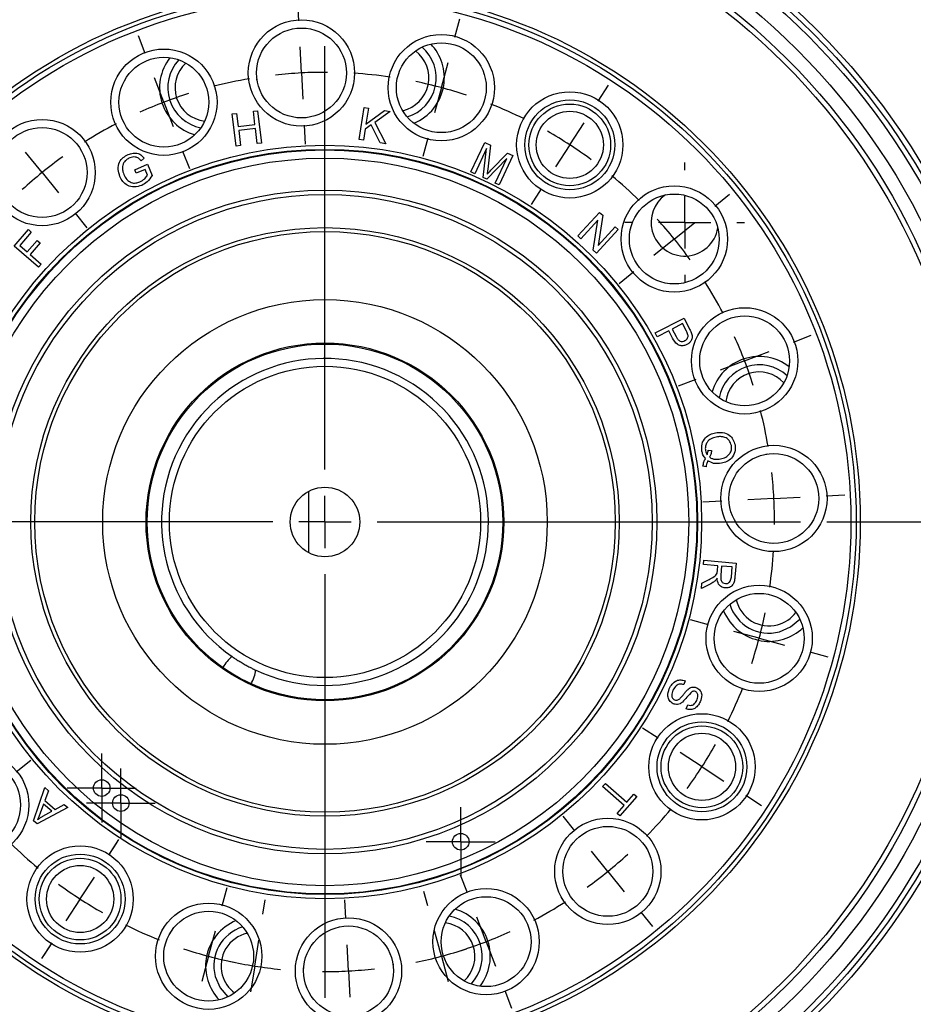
# Model space of a CAD drawing. Header units: inches. Extents: x 0.4 to 16.6, y 0.2 to 10.8.
# Tile 5 of 11: x 4.2 to 5.9, y 5.4 to 7.3. Entities that reach past the tile are written whole.
import ezdxf

# ---------------------------------------------------------------- set-up
doc = ezdxf.new("R2010")
doc.units = ezdxf.units.IN
doc.header["$MEASUREMENT"] = 0
doc.layers.add('SLD-0', color=7, linetype='Continuous', lineweight=25)
doc.styles.add('SLDTEXTSTYLE0', font='TXT', dxfattribs={"width": 0.75})
doc.dimstyles.new('SLDDIMSTYLE0', dxfattribs={"dimtxt": 0.145833, "dimasz": 0.13, "dimexe": 0, "dimexo": 0.0625, "dimgap": 0.036458, "dimtad": 0, "dimtih": 1, "dimtoh": 1, "dimdec": 1, "dimlfac": 2, "dimrnd": 1e-09, "dimzin": 12, "dimdsep": 46, "dimtxsty": 'SLDTEXTSTYLE0', "dimsah": 1, "dimcen": 0.09, "dimadec": 0, "dimazin": 3, "dimtfac": 1, "dimtdec": 1, "dimtofl": 0, "dimtmove": 0, "dimatfit": 3, "dimfxl": 0, "dimfrac": 2, "dimtolj": 1, "dimtzin": 12, "dimarcsym": 0})

# ---------------------------------------------------------------- blocks, each defined once
blk = doc.blocks.new('_D')
at = {"layer": 'SLD-0', "color": 7}
for p, q in [((4.8092, 7.8516), (7.6578, 7.8516)), ((7.5328, 7.8516), (7.5328, 6.3292)), ((7.3711, 6.0679), (7.3268, 6.0679)), ((7.3268, 6.0679), (7.3268, 5.8362)), ((7.6944, 6.0679), (7.7388, 6.0679)), ((7.7388, 6.0679), (7.7388, 5.8362)), ((7.3268, 5.8362), (7.3711, 5.8362)), ((7.7388, 5.8362), (7.6944, 5.8362)), ((7.5328, 4.1177), (7.5328, 5.8066)), ((6.5148, 4.1177), (7.6578, 4.1177))]:
    blk.add_line(p, q, dxfattribs=at)
for points in [[(7.5328, 7.8516), (7.5128, 7.7216), (7.5528, 7.7216)], [(7.5328, 4.1177), (7.5528, 4.2477), (7.5128, 4.2477)]]:
    blk.add_solid(points, dxfattribs=at)
at = {"layer": 'SLD-0', "color": 7, "char_height": 0.14583, "attachment_point": 1, "style": 'SLDTEXTSTYLE0'}
for s, insert in [('7.5', (7.3981, 6.2855)), ('190', (7.3711, 6.0242))]:
    blk.add_mtext(s, dxfattribs=dict(at, insert=insert))
blk = doc.blocks.new('_D_3')
at = {"layer": 'SLD-0', "color": 7}
for p, q in [((5.7186, 6.3541), (7.2228, 6.3541)), ((7.0978, 6.3541), (7.0978, 5.4499)), ((6.9362, 5.1886), (6.8918, 5.1886)), ((6.8918, 5.1886), (6.8918, 4.9569)), ((7.2595, 5.1886), (7.3038, 5.1886)), ((7.3038, 5.1886), (7.3038, 4.9569)), ((6.8918, 4.9569), (6.9362, 4.9569)), ((7.3038, 4.9569), (7.2595, 4.9569)), ((7.0978, 4.1177), (7.0978, 4.9274)), ((6.5148, 4.1177), (7.2228, 4.1177))]:
    blk.add_line(p, q, dxfattribs=at)
for points in [[(7.0978, 6.3541), (7.0778, 6.2241), (7.1178, 6.2241)], [(7.0978, 4.1177), (7.1178, 4.2477), (7.0778, 4.2477)]]:
    blk.add_solid(points, dxfattribs=at)
at = {"layer": 'SLD-0', "color": 7, "char_height": 0.14583, "attachment_point": 1, "style": 'SLDTEXTSTYLE0'}
for s, insert in [('4.5', (6.9632, 5.4062)), ('114', (6.9362, 5.1449))]:
    blk.add_mtext(s, dxfattribs=dict(at, insert=insert))
blk = doc.blocks.new('SW_CENTERMARKSYMBOL_3')
at = {"layer": 'SLD-0', "color": 0}
for p, q in [((0, 0.05), (0, 0.065875)), ((0, 0), (0, 0.05)), ((-0.05, 0), (-0.065875, 0)), ((0, 0), (-0.05, 0)), ((0, 0), (0, -0.05)), ((0, 0), (0.05, 0)), ((0.05, 0), (0.065875, 0)), ((0, -0.05), (0, -0.065875))]:
    blk.add_line(p, q, dxfattribs=at)
blk = doc.blocks.new('SW_CENTERMARKSYMBOL_4')
at = {"layer": 'SLD-0', "color": 0}
for p, q in [((0, 0.05), (0, 0.065875)), ((0, 0), (0, 0.05)), ((-0.05, 0), (-0.065875, 0)), ((0, 0), (-0.05, 0)), ((0, 0), (0, -0.05)), ((0, 0), (0.05, 0)), ((0.05, 0), (0.065875, 0)), ((0, -0.05), (0, -0.065875))]:
    blk.add_line(p, q, dxfattribs=at)
blk = doc.blocks.new('SW_CENTERMARKSYMBOL_5')
at = {"layer": 'SLD-0', "color": 0}
for p, q in [((0, 0.05), (0, 0.065875)), ((0, 0), (0, 0.05)), ((-0.05, 0), (-0.065875, 0)), ((0, 0), (-0.05, 0)), ((0, 0), (0, -0.05)), ((0, 0), (0.05, 0)), ((0.05, 0), (0.065875, 0)), ((0, -0.05), (0, -0.065875))]:
    blk.add_line(p, q, dxfattribs=at)
blk = doc.blocks.new('SW_CENTERMARKSYMBOL_9')
at = {"layer": 'SLD-0', "color": 0}
for p, q in [((0, 0.05), (0, 0.065875)), ((0, 0), (0, 0.05)), ((-0.05, 0), (-0.065875, 0)), ((0, 0), (-0.05, 0)), ((0, 0), (0, -0.05)), ((0, 0), (0.05, 0)), ((0.05, 0), (0.065875, 0)), ((0, -0.05), (0, -0.065875))]:
    blk.add_line(p, q, dxfattribs=at)
blk = doc.blocks.new('SW_CENTERMARKSYMBOL_10')
at = {"layer": 'SLD-0', "color": 0}
for p, q in [((0, 0.05), (0, 0.065875)), ((0, 0), (0, 0.05)), ((-0.05, 0), (-0.065875, 0)), ((0, 0), (-0.05, 0)), ((0, 0), (0, -0.05)), ((0, 0), (0.05, 0)), ((0.05, 0), (0.065875, 0)), ((0, -0.05), (0, -0.065875))]:
    blk.add_line(p, q, dxfattribs=at)
blk = doc.blocks.new('SW_CENTERMARKSYMBOL_11')
at = {"layer": 'SLD-0', "color": 0}
for p, q in [((0, 0.05), (0, 0.065875)), ((0, 0), (0, 0.05)), ((-0.05, 0), (-0.065875, 0)), ((0, 0), (-0.05, 0)), ((0, 0), (0, -0.05)), ((0, 0), (0.05, 0)), ((0.05, 0), (0.065875, 0)), ((0, -0.05), (0, -0.065875))]:
    blk.add_line(p, q, dxfattribs=at)
blk = doc.blocks.new('SW_CENTERMARKSYMBOL_13')
at = {"layer": 'SLD-0', "color": 0}
for p, q in [((0.0842, 1.8069), (0.0823, 1.8427)), ((0.3827, 1.7755), (0.392, 1.8102)), ((-0.2094, 1.7444), (-0.2223, 1.778)), ((0.0895, 1.707), (0.0868, 1.7569)), ((0.1344, 0.9488), (0.1344, 1.7582)), ((0.3569, 1.6789), (0.3698, 1.7272)), ((-0.1735, 1.6511), (-0.1915, 1.6978)), ((0.0895, 1.707), (0.0921, 1.6571)), ((0.3569, 1.6789), (0.3439, 1.6306)), ((0.6569, 1.6534), (0.6765, 1.6835)), ((-0.1735, 1.6511), (-0.1556, 1.6044)), ((0.0947, 1.6071), (0.0966, 1.5712)), ((0.6025, 1.5695), (0.6297, 1.6115)), ((0.331, 1.5823), (0.3217, 1.5476)), ((0.6025, 1.5695), (0.5753, 1.5276)), ((-0.4064, 1.5167), (-0.4379, 1.5555)), ((-0.1377, 1.5577), (-0.1248, 1.5242)), ((-0.4064, 1.5167), (-0.3749, 1.4778)), ((0.548, 1.4857), (0.5284, 1.4555)), ((0.88, 1.4525), (0.9079, 1.4752)), ((-0.3435, 1.4389), (-0.3208, 1.411)), ((0.8023, 1.3896), (0.8412, 1.4211)), ((0.8023, 1.3896), (0.7634, 1.3582)), ((0.7246, 1.3267), (0.6967, 1.3041)), ((1.0301, 1.1926), (1.0636, 1.2055)), ((0.9367, 1.1568), (0.9834, 1.1747)), ((0.9367, 1.1568), (0.8901, 1.1388)), ((0.8434, 1.1209), (0.8098, 1.1081)), ((0.1344, 0.8488), (0.1344, 0.8988)), ((0.8928, 0.8885), (0.8569, 0.8867)), ((0.9926, 0.8938), (0.9427, 0.8912)), ((0.9926, 0.8938), (1.0426, 0.8964)), ((1.0925, 0.899), (1.1284, 0.9009)), ((0.0344, 0.8488), (-0.7749, 0.8488)), ((0.1344, 0.8488), (0.0844, 0.8488)), ((0.1344, 0.8488), (0.1344, 0.7988)), ((0.1344, 0.8488), (0.1844, 0.8488)), ((0.2344, 0.8488), (1.0438, 0.8488)), ((0.1344, 0.7488), (0.1344, -0.0606)), ((0.8679, 0.6523), (0.8332, 0.6616)), ((0.9645, 0.6264), (0.9162, 0.6393)), ((0.9645, 0.6264), (1.0128, 0.6134)), ((1.0611, 0.6005), (1.0958, 0.5912)), ((0.7713, 0.4352), (0.7412, 0.4548)), ((0.8552, 0.3807), (0.8132, 0.408)), ((-0.4557, 0.3709), (-0.4278, 0.3935)), ((0.8552, 0.3807), (0.8971, 0.3535)), ((0.939, 0.3263), (0.9692, 0.3067)), ((0.6123, 0.2586), (0.5897, 0.2866)), ((-0.2791, 0.2119), (-0.2596, 0.2421)), ((-0.2791, 0.2119), (-0.2638, 0.2355)), ((0.6753, 0.1809), (0.6438, 0.2198)), ((-0.3336, 0.1281), (-0.3064, 0.17)), ((-0.3336, 0.1281), (-0.3064, 0.17)), ((0.4066, 0.1399), (0.3937, 0.1734)), ((0.6753, 0.1809), (0.7067, 0.1421)), ((-0.0621, 0.1153), (-0.0528, 0.15)), ((0.331, 0.1153), (0.3237, 0.1425)), ((-0.3336, 0.1281), (-0.3608, 0.0861)), ((-0.3336, 0.1281), (-0.3608, 0.0861)), ((0.0156, 0.0988), (0.02, 0.1265)), ((0.1742, 0.0905), (0.1723, 0.1263)), ((0.7382, 0.1032), (0.7608, 0.0753)), ((0.4424, 0.0465), (0.4245, 0.0932)), ((-0.088, 0.0187), (-0.075, 0.067)), ((0.3569, 0.0187), (0.3439, 0.067)), ((-0.3881, 0.0442), (-0.4077, 0.0141)), ((-0.3881, 0.0442), (-0.4034, 0.0206)), ((0, 0), (0.0078, 0.0494)), ((0.1794, -0.0094), (0.1768, 0.0405)), ((0.4424, 0.0465), (0.4603, -0.0002)), ((-0.088, 0.0187), (-0.1009, -0.0296)), ((0, 0), (-0.0078, -0.0494)), ((0.3569, 0.0187), (0.3698, -0.0296)), ((0.1794, -0.0094), (0.182, -0.0593)), ((0.4782, -0.0469), (0.4911, -0.0804))]:
    blk.add_line(p, q, dxfattribs=at)
for start, end in [(99.6671, 104.3329), (93, 96.3336), (89.6664, 93), (81.6671, 86.3329), (75, 78.3336), (71.6664, 75), (107.6664, 111), (111, 114.3336), (63.6671, 68.3329), (117.6671, 122.3329), (57, 60.3336), (53.6664, 57), (125.6664, 129), (129, 132.3336), (45.6671, 50.3329), (39, 42.3336), (35.6664, 39), (27.6671, 32.3329), (21, 24.3336), (17.6664, 21), (9.6671, 14.3329), (3, 6.3336), (359.6664, 3), (351.6671, 356.3329), (345, 348.3336), (341.6664, 345), (333.6671, 338.3329), (327, 330.3336), (323.6664, 327), (315.6671, 320.3329), (225.6671, 230.3329), (309, 312.3336), (305.6664, 309), (233.6664, 237), (233.6664, 237), (237, 240.3336), (237, 240.3336), (297.6671, 302.3329), (243.6671, 248.3329), (291, 294.3336), (287.6664, 291), (251.6664, 255), (285, 288.3336), (255, 258.3336), (257.6664, 261), (281.6664, 285), (261, 264.3336), (269.6664, 273), (273, 276.3336)]:
    blk.add_arc((0.1344, 0.8488), 0.8594, start, end, dxfattribs=at)
blk = doc.blocks.new('SW_CENTERMARKSYMBOL_14')
at = {"layer": 'SLD-0', "color": 0}
for p, q in [((0, 0.1), (0, 0.11425)), ((0, 0), (0, 0.05)), ((-0.1, 0), (-0.11425, 0)), ((0, 0), (-0.05, 0)), ((0, 0), (0, -0.05)), ((0, 0), (0.05, 0)), ((0.1, 0), (0.11425, 0)), ((0, -0.1), (0, -0.11425))]:
    blk.add_line(p, q, dxfattribs=at)
blk = doc.blocks.new('SW_CENTERMARKSYMBOL_18')
at = {"layer": 'SLD-0', "color": 0}
for p, q in [((0, 0.05), (0, 0.065875)), ((0, 0), (0, 0.05)), ((-0.05, 0), (-0.065875, 0)), ((0, 0), (-0.05, 0)), ((0, 0), (0, -0.05)), ((0, 0), (0.05, 0)), ((0.05, 0), (0.065875, 0)), ((0, -0.05), (0, -0.065875))]:
    blk.add_line(p, q, dxfattribs=at)
blk = doc.blocks.new('SW_CENTERMARKSYMBOL_19')
at = {"layer": 'SLD-0', "color": 0}
for p, q in [((0, 0.05), (0, 0.065875)), ((0, 0), (0, 0.05)), ((-0.05, 0), (-0.065875, 0)), ((0, 0), (-0.05, 0)), ((0, 0), (0, -0.05)), ((0, 0), (0.05, 0)), ((0.05, 0), (0.065875, 0)), ((0, -0.05), (0, -0.065875))]:
    blk.add_line(p, q, dxfattribs=at)
blk = doc.blocks.new('SW_CENTERMARKSYMBOL_20')
at = {"layer": 'SLD-0', "color": 0}
for p, q in [((0, 0.05), (0, 0.065875)), ((0, 0), (0, 0.05)), ((-0.05, 0), (-0.065875, 0)), ((0, 0), (-0.05, 0)), ((0, 0), (0, -0.05)), ((0, 0), (0.05, 0)), ((0.05, 0), (0.065875, 0)), ((0, -0.05), (0, -0.065875))]:
    blk.add_line(p, q, dxfattribs=at)

msp = doc.modelspace()

# ---------------------------------------------------------------- linework, layer by layer
at = {"color": 7, "linetype": 'Continuous', "lineweight": 25}
for p, q in [((4.8001, 7.2094), (4.7999, 7.2061)), ((4.6296, 7.1972), (4.6291, 7.2004)), ((4.582, 7.1341), (4.5902, 7.1351)), ((4.5896, 7.0724), (4.582, 7.1341)), ((4.5902, 7.1351), (4.5933, 7.1098)), ((4.6223, 7.139), (4.6304, 7.14)), ((4.6254, 7.1137), (4.6223, 7.139)), ((4.6304, 7.14), (4.638, 7.0784)), ((4.8245, 7.085), (4.8343, 7.1464)), ((4.8343, 7.1464), (4.8424, 7.1451)), ((4.8424, 7.1451), (4.8376, 7.1147)), ((4.8376, 7.1147), (4.8729, 7.1403)), ((4.8839, 7.1386), (4.8542, 7.1178)), ((4.8729, 7.1403), (4.8839, 7.1386)), ((4.8542, 7.1178), (4.8753, 7.077)), ((4.5933, 7.1098), (4.6254, 7.1137)), ((4.6263, 7.1064), (4.5942, 7.1025)), ((4.5942, 7.1025), (4.5978, 7.0734)), ((4.6298, 7.0774), (4.6263, 7.1064)), ((4.836, 7.105), (4.8327, 7.0838)), ((4.8476, 7.1132), (4.836, 7.105)), ((4.8646, 7.0787), (4.8476, 7.1132)), ((4.638, 7.0784), (4.6298, 7.0774)), ((4.8327, 7.0838), (4.8245, 7.085)), ((4.8753, 7.077), (4.8646, 7.0787)), ((5.0383, 7.0232), (5.0645, 7.0793)), ((5.0645, 7.0793), (5.0757, 7.0741)), ((4.5978, 7.0734), (4.5896, 7.0724)), ((5.0678, 7.0676), (5.0455, 7.0198)), ((5.0617, 7.0123), (5.0678, 7.0676)), ((5.0757, 7.0741), (5.0704, 7.0282)), ((5.0764, 7.0262), (5.1081, 7.059)), ((5.1081, 7.059), (5.1181, 7.0544)), ((4.4137, 7.0493), (4.4077, 7.0445)), ((5.1067, 7.0485), (5.0684, 7.0091)), ((5.0847, 7.0015), (5.1067, 7.0485)), ((5.1181, 7.0544), (5.0919, 6.9982)), ((4.3955, 7.0273), (4.4197, 7.0377)), ((4.3983, 7.0206), (4.3955, 7.0273)), ((4.4152, 7.0277), (4.3983, 7.0206)), ((4.4197, 7.0171), (4.4152, 7.0277)), ((4.4197, 7.0377), (4.4287, 7.0164)), ((5.0455, 7.0198), (5.0383, 7.0232)), ((5.0684, 7.0091), (5.0617, 7.0123)), ((5.0919, 6.9982), (5.0847, 7.0015)), ((5.2423, 6.9007), (5.2843, 6.9459)), ((5.2843, 6.9459), (5.2905, 6.9402)), ((5.2811, 6.9309), (5.2481, 6.8953)), ((5.2718, 6.8733), (5.2811, 6.9309)), ((5.2905, 6.9402), (5.2813, 6.8826)), ((4.1647, 6.8814), (4.1921, 6.913)), ((4.1976, 6.9082), (4.1756, 6.8828)), ((4.1921, 6.913), (4.1976, 6.9082)), ((5.32, 6.9128), (5.278, 6.8676)), ((5.2813, 6.8826), (5.3142, 6.9181)), ((5.3142, 6.9181), (5.32, 6.9128)), ((4.1901, 6.8702), (4.2092, 6.8922)), ((4.2092, 6.8922), (4.2147, 6.8874)), ((5.2481, 6.8953), (5.2423, 6.9007)), ((4.2115, 6.8408), (4.1647, 6.8814)), ((4.1756, 6.8828), (4.1901, 6.8702)), ((4.2147, 6.8874), (4.1956, 6.8654)), ((5.278, 6.8676), (5.2718, 6.8733)), ((4.1956, 6.8654), (4.2168, 6.847)), ((4.2168, 6.847), (4.2115, 6.8408)), ((5.3903, 6.7154), (5.4456, 6.7437)), ((5.4456, 6.7437), (5.4563, 6.7228)), ((5.4166, 6.7196), (5.394, 6.7081)), ((5.4238, 6.7054), (5.4166, 6.7196)), ((5.4429, 6.7331), (5.4231, 6.7229)), ((5.4231, 6.7229), (5.4304, 6.7086)), ((5.4501, 6.7189), (5.4429, 6.7331)), ((5.394, 6.7081), (5.3903, 6.7154)), ((5.4919, 6.4914), (5.4981, 6.4906)), ((5.6023, 6.4836), (5.6055, 6.4842)), ((5.4877, 6.4593), (5.4816, 6.4605)), ((4.7282, 6.2952), (4.7282, 6.4129)), ((5.6145, 6.3131), (5.6113, 6.3133)), ((5.483, 6.2727), (5.4837, 6.2809)), ((5.5103, 6.2704), (5.483, 6.2727)), ((5.4837, 6.2809), (5.5452, 6.2756)), ((5.5095, 6.261), (5.5103, 6.2704)), ((5.5174, 6.2698), (5.5159, 6.2523)), ((5.5377, 6.2681), (5.5174, 6.2698)), ((5.5361, 6.2486), (5.5377, 6.2681)), ((5.5452, 6.2756), (5.5429, 6.2483)), ((5.479, 6.2267), (5.4799, 6.2369)), ((5.4967, 6.2359), (5.479, 6.2267)), ((5.4799, 6.2369), (5.4934, 6.2439)), ((5.4477, 6.0503), (5.445, 6.0431)), ((5.4499, 5.9969), (5.4527, 6.0043)), ((5.2899, 5.8482), (5.2953, 5.8544)), ((5.2953, 5.8544), (5.3365, 5.8186)), ((4.202, 5.7831), (4.2235, 5.8465)), ((4.2235, 5.8465), (4.2306, 5.8404)), ((4.2306, 5.8404), (4.2237, 5.8215)), ((5.3311, 5.8124), (5.2899, 5.8482)), ((4.2237, 5.8215), (4.2433, 5.8044)), ((5.3554, 5.8292), (5.3232, 5.7921)), ((5.3365, 5.8186), (5.3499, 5.834)), ((5.3499, 5.834), (5.3554, 5.8292)), ((4.2673, 5.8084), (4.2087, 5.7773)), ((4.2213, 5.8147), (4.2149, 5.7976)), ((4.2201, 5.7917), (4.2371, 5.801)), ((4.2371, 5.801), (4.2213, 5.8147)), ((4.2433, 5.8044), (4.2607, 5.8142)), ((4.2607, 5.8142), (4.2673, 5.8084)), ((5.3177, 5.7969), (5.3311, 5.8124)), ((5.3232, 5.7921), (5.3177, 5.7969)), ((4.2087, 5.7773), (4.202, 5.7831)), ((4.7183, 5.4987), (4.7184, 5.502)), ((4.8888, 5.5109), (4.8893, 5.5077))]:
    msp.add_line(p, q, dxfattribs=at)
at = {"color": 7, "linetype": 'Continuous', "lineweight": 25, "flags": 128}
for points in [[(5.6282, 6.1442), (5.6495, 6.1535), (5.667, 6.1684)], [(4.5493, 5.485), (4.5586, 5.4637), (4.5735, 5.4463)]]:
    msp.add_lwpolyline(points, dxfattribs=at)
at = {"color": 7, "linetype": 'Continuous', "lineweight": 25}
for centre, radius in [((4.7592, 6.3541), 1.33), ((4.7592, 6.3541), 1.32), ((4.7592, 6.3541), 1.31), ((4.7592, 6.3541), 1.2765), ((4.7592, 6.3541), 1.2505), ((4.7592, 6.3541), 1.2405), ((4.7592, 6.3541), 1.0234), ((4.7592, 6.3541), 1.0156), ((4.7592, 6.3541), 1.0056), ((4.7142, 7.2123), 0.1016), ((4.7142, 7.2123), 0.0859), ((4.9816, 7.1841), 0.1016), ((4.9816, 7.1841), 0.0859), ((4.4512, 7.1564), 0.1016), ((4.4512, 7.1564), 0.0859), ((5.2272, 7.0748), 0.1016), ((5.2272, 7.0748), 0.0859), ((5.2272, 7.0748), 0.0781), ((5.2272, 7.0748), 0.0642), ((4.2184, 7.0219), 0.1016), ((4.2184, 7.0219), 0.0859), ((4.7592, 6.3541), 0.7201), ((4.7592, 6.3541), 0.7122), ((4.7592, 6.3541), 0.711), ((4.7592, 6.3541), 0.6954), ((4.7592, 6.3541), 0.6344), ((5.427, 6.8949), 0.1016), ((4.7592, 6.3541), 0.6258), ((5.427, 6.8949), 0.0859), ((4.7592, 6.3541), 0.5625), ((4.7592, 6.3541), 0.555), ((4.7592, 6.3541), 0.425), ((5.5615, 6.662), 0.1016), ((5.5615, 6.662), 0.0859), ((4.7592, 6.3541), 0.342), ((4.7592, 6.3541), 0.34), ((4.7592, 6.3541), 0.2975), ((5.6174, 6.399), 0.1016), ((5.6174, 6.399), 0.0859), ((4.7592, 6.3541), 0.0665), ((5.5893, 6.1316), 0.1016), ((5.5893, 6.1316), 0.0859), ((5.4799, 5.886), 0.1016), ((5.4799, 5.886), 0.0859), ((5.4799, 5.886), 0.0781), ((5.4799, 5.886), 0.0642), ((4.0913, 5.8132), 0.1016), ((4.0913, 5.8132), 0.0859), ((4.3323, 5.8454), 0.0159), ((4.3689, 5.8168), 0.0159), ((5.3, 5.6862), 0.1016), ((5.3, 5.6862), 0.0859), ((5.0187, 5.7428), 0.0159), ((4.2911, 5.6333), 0.1016), ((4.2911, 5.6333), 0.0859), ((4.2911, 5.6333), 0.0781), ((4.2911, 5.6333), 0.0642), ((5.0672, 5.5518), 0.1016), ((5.0672, 5.5518), 0.0859), ((4.5368, 5.524), 0.1016), ((4.5368, 5.524), 0.0859), ((4.8042, 5.4959), 0.1016), ((4.8042, 5.4959), 0.0859)]:
    msp.add_circle(centre, radius, dxfattribs=at)
for centre, radius, start, end in [((4.8936, 7.2029), 0.0938, 351, 43.7379), ((4.8936, 7.2029), 0.0643, 282.7227, 53.2773), ((4.8936, 7.2029), 0.0781, 286.9798, 49.0202), ((4.5368, 7.1841), 0.0938, 142.2621, 253.7379), ((4.5368, 7.1841), 0.0781, 136.9798, 259.0202), ((4.5368, 7.1841), 0.0643, 132.7227, 263.2773), ((4.8936, 7.2029), 0.0937, 292.2621, 351), ((5.4469, 6.9266), 0.0642, 125.158, 195), ((5.4469, 6.9266), 0.0643, 195, 350.5942), ((4.7592, 6.3541), 0.3125, 245.0053, 235.3929), ((5.5893, 6.5765), 0.0938, 52.2621, 163.7379), ((5.5893, 6.5765), 0.0781, 46.9798, 169.0202), ((5.5893, 6.5765), 0.0643, 42.7227, 173.2773), ((5.608, 6.2196), 0.0781, 196.9798, 285), ((5.608, 6.2196), 0.0642, 192.7227, 285), ((5.608, 6.2196), 0.0937, 202.2621, 261), ((5.608, 6.2196), 0.0642, 285, 323.2773), ((5.608, 6.2196), 0.0938, 261, 313.7379), ((4.9816, 5.524), 0.0937, 322.2621, 73.7379), ((4.6248, 5.5053), 0.0938, 112.2621, 171), ((4.9816, 5.524), 0.0781, 316.9798, 79.0202), ((4.6248, 5.5053), 0.0781, 106.9798, 195), ((4.9816, 5.524), 0.0642, 312.7227, 83.2773), ((4.6248, 5.5053), 0.0643, 102.7227, 195), ((4.6248, 5.5053), 0.0938, 171, 223.7379), ((4.6248, 5.5053), 0.0643, 195, 233.2773)]:
    msp.add_arc(centre, radius, start, end, dxfattribs=at)
for start_param, end_param in [(0.993346, 1.523448), (4.759737, 5.28984)]:
    msp.add_ellipse((4.5896, 6.058), major_axis=(0.0271, 0.0473), ratio=0.573576, start_param=start_param, end_param=end_param, dxfattribs=at)
for points, knots in [([(4.3831, 7.0564), (4.3861, 7.0574), (4.3922, 7.0595), (4.4014, 7.0591), (4.4089, 7.0551), (4.4121, 7.0513), (4.4137, 7.0493)], [0, 0, 0, 0, 0.280387, 0.559872, 0.779523, 1, 1, 1, 1]), ([(4.3671, 7.0143), (4.3657, 7.0188), (4.3628, 7.0279), (4.3651, 7.0415), (4.3731, 7.0513), (4.3797, 7.0547), (4.3831, 7.0564)], [0, 0, 0, 0, 0.280377, 0.559336, 0.779312, 1, 1, 1, 1]), ([(4.3859, 7.0499), (4.3837, 7.0489), (4.3794, 7.0468), (4.3749, 7.0418), (4.3724, 7.0361), (4.3721, 7.0324), (4.372, 7.0305)], [0, 0, 0, 0, 0.280324, 0.560019, 0.779844, 1, 1, 1, 1]), ([(4.4077, 7.0445), (4.4062, 7.0463), (4.4032, 7.0497), (4.3951, 7.0527), (4.3894, 7.051), (4.3859, 7.0499)], [0, 0, 0, 0, 0.28163, 0.560944, 1, 1, 1, 1]), ([(4.372, 7.0305), (4.3722, 7.0281), (4.3725, 7.0238), (4.374, 7.0198), (4.3747, 7.0181)], [0, 0, 0, 0, 0.559761, 1, 1, 1, 1]), ([(5.0704, 7.0282), (5.0702, 7.0264), (5.0698, 7.0232), (5.0694, 7.02), (5.0692, 7.0186)], [0, 0, 0, 0, 0.560002, 1, 1, 1, 1]), ([(5.0692, 7.0186), (5.0706, 7.02), (5.0729, 7.0226), (5.0754, 7.0251), (5.0764, 7.0262)], [0, 0, 0, 0, 0.559994, 1, 1, 1, 1]), ([(4.4088, 6.9974), (4.4043, 6.9959), (4.3952, 6.9931), (4.3817, 6.9962), (4.3722, 7.0043), (4.3688, 7.011), (4.3671, 7.0143)], [0, 0, 0, 0, 0.280154, 0.558951, 0.779248, 1, 1, 1, 1]), ([(4.3747, 7.0181), (4.3763, 7.0148), (4.3795, 7.0084), (4.388, 7.0023), (4.3974, 7.0014), (4.4028, 7.0032), (4.4055, 7.004)], [0, 0, 0, 0, 0.280785, 0.559307, 0.77936, 1, 1, 1, 1]), ([(4.4055, 7.004), (4.4087, 7.0058), (4.4145, 7.0091), (4.4181, 7.0146), (4.4197, 7.0171)], [0, 0, 0, 0, 0.559512, 1, 1, 1, 1]), ([(4.4287, 7.0164), (4.4259, 7.0119), (4.4208, 7.0038), (4.4125, 6.9993), (4.4088, 6.9974)], [0, 0, 0, 0, 0.55994, 1, 1, 1, 1]), ([(5.4531, 6.7118), (5.4527, 6.7132), (5.4518, 6.7156), (5.4506, 6.7179), (5.4501, 6.7189)], [0, 0, 0, 0, 0.559659, 1, 1, 1, 1]), ([(5.4563, 6.7228), (5.4571, 6.7213), (5.4586, 6.7184), (5.4596, 6.7155), (5.4601, 6.7141)], [0, 0, 0, 0, 0.5600903, 1, 1, 1, 1]), ([(5.4513, 6.6933), (5.4493, 6.6924), (5.4453, 6.6908), (5.4388, 6.6908), (5.43, 6.6944), (5.4263, 6.7008), (5.4238, 6.7054)], [0, 0, 0, 0, 0.187379, 0.374517, 0.560925, 1, 1, 1, 1]), ([(5.4304, 6.7086), (5.4314, 6.7069), (5.4333, 6.7034), (5.4375, 6.6996), (5.4428, 6.6989), (5.4457, 6.7001), (5.4472, 6.7007)], [0, 0, 0, 0, 0.28141, 0.560377, 0.779669, 1, 1, 1, 1]), ([(5.4472, 6.7007), (5.4483, 6.7014), (5.4505, 6.7027), (5.4525, 6.7057), (5.4535, 6.7088), (5.4532, 6.7108), (5.4531, 6.7118)], [0, 0, 0, 0, 0.280177, 0.559837, 0.779934, 1, 1, 1, 1]), ([(5.4601, 6.7141), (5.4607, 6.7119), (5.4618, 6.7073), (5.4597, 6.7009), (5.456, 6.6961), (5.4528, 6.6942), (5.4513, 6.6933)], [0, 0, 0, 0, 0.280118, 0.558985, 0.779448, 1, 1, 1, 1]), ([(5.4798, 6.4894), (5.4794, 6.494), (5.4787, 6.5033), (5.4855, 6.5149), (5.4952, 6.5219), (5.5022, 6.5238), (5.5057, 6.5247)], [0, 0, 0, 0, 0.279553, 0.558598, 0.779115, 1, 1, 1, 1]), ([(5.5073, 6.5164), (5.5039, 6.5155), (5.4971, 6.5138), (5.4895, 6.5073), (5.4859, 6.4988), (5.4864, 6.4933), (5.4867, 6.4906)], [0, 0, 0, 0, 0.280827, 0.559872, 0.779786, 1, 1, 1, 1]), ([(5.5057, 6.5247), (5.5103, 6.5252), (5.5195, 6.5261), (5.5319, 6.5212), (5.54, 6.5121), (5.542, 6.5051), (5.5431, 6.5016)], [0, 0, 0, 0, 0.280365, 0.559547, 0.779598, 1, 1, 1, 1]), ([(5.5361, 6.5003), (5.535, 6.5036), (5.5328, 6.5103), (5.5244, 6.5162), (5.5154, 6.5176), (5.51, 6.5168), (5.5073, 6.5164)], [0, 0, 0, 0, 0.279281, 0.558266, 0.778802, 1, 1, 1, 1]), ([(5.5155, 6.4746), (5.5189, 6.4755), (5.5256, 6.4773), (5.5332, 6.4837), (5.5368, 6.4921), (5.5363, 6.4975), (5.5361, 6.5003)], [0, 0, 0, 0, 0.2807477, 0.5600216, 0.7799376, 1, 1, 1, 1]), ([(5.5431, 6.5016), (5.5434, 6.497), (5.5441, 6.4878), (5.5374, 6.4761), (5.5277, 6.4691), (5.5207, 6.4672), (5.5172, 6.4663)], [0, 0, 0, 0, 0.279596, 0.558586, 0.779107, 1, 1, 1, 1]), ([(5.4865, 6.4752), (5.4847, 6.4776), (5.4816, 6.4819), (5.4803, 6.4871), (5.4798, 6.4894)], [0, 0, 0, 0, 0.5595554, 1, 1, 1, 1]), ([(5.4816, 6.4605), (5.4822, 6.4634), (5.4833, 6.4684), (5.4855, 6.4731), (5.4865, 6.4752)], [0, 0, 0, 0, 0.559787, 1, 1, 1, 1]), ([(5.4867, 6.4906), (5.4871, 6.489), (5.4878, 6.4862), (5.4893, 6.4838), (5.4899, 6.4827)], [0, 0, 0, 0, 0.559897, 1, 1, 1, 1]), ([(5.4899, 6.4827), (5.4905, 6.4843), (5.4915, 6.4871), (5.4918, 6.4901), (5.4919, 6.4914)], [0, 0, 0, 0, 0.559914, 1, 1, 1, 1]), ([(5.4981, 6.4906), (5.4979, 6.4881), (5.4973, 6.4837), (5.4954, 6.4797), (5.4946, 6.4779)], [0, 0, 0, 0, 0.56005, 1, 1, 1, 1]), ([(5.4946, 6.4779), (5.4963, 6.4768), (5.4998, 6.4747), (5.5071, 6.4735), (5.5123, 6.4742), (5.5155, 6.4746)], [0, 0, 0, 0, 0.279799, 0.559935, 1, 1, 1, 1]), ([(5.4913, 6.4708), (5.4904, 6.4687), (5.4889, 6.4649), (5.488, 6.461), (5.4877, 6.4593)], [0, 0, 0, 0, 0.56003, 1, 1, 1, 1]), ([(5.5172, 6.4663), (5.512, 6.4656), (5.5029, 6.4645), (5.4948, 6.4689), (5.4913, 6.4708)], [0, 0, 0, 0, 0.560053, 1, 1, 1, 1]), ([(5.4934, 6.2439), (5.4967, 6.2457), (5.5014, 6.2482), (5.5069, 6.2524), (5.5082, 6.2551), (5.5088, 6.2564)], [0, 0, 0, 0, 0.560726, 0.78059, 1, 1, 1, 1]), ([(5.5088, 6.2564), (5.509, 6.2573), (5.5093, 6.2588), (5.5094, 6.2603), (5.5095, 6.261)], [0, 0, 0, 0, 0.5597438, 1, 1, 1, 1]), ([(5.5159, 6.2523), (5.5156, 6.2487), (5.5154, 6.2442), (5.518, 6.2397), (5.5206, 6.2373), (5.5232, 6.2366), (5.5249, 6.2362)], [0, 0, 0, 0, 0.499269, 0.624986, 0.750693, 1, 1, 1, 1]), ([(5.5429, 6.2483), (5.5426, 6.2454), (5.542, 6.2395), (5.5382, 6.2318), (5.5312, 6.228), (5.5266, 6.2279), (5.5242, 6.2279)], [0, 0, 0, 0, 0.281587, 0.5597403, 0.7797365, 1, 1, 1, 1]), ([(5.5249, 6.2362), (5.5261, 6.2362), (5.5285, 6.2362), (5.5317, 6.2379), (5.5351, 6.2418), (5.5357, 6.2458), (5.5361, 6.2486)], [0, 0, 0, 0, 0.1870086, 0.373838, 0.5607382, 1, 1, 1, 1]), ([(5.5055, 6.242), (5.5039, 6.2407), (5.5012, 6.2384), (5.4981, 6.2367), (5.4967, 6.2359)], [0, 0, 0, 0, 0.559855, 1, 1, 1, 1]), ([(5.5089, 6.2466), (5.5084, 6.2457), (5.5074, 6.244), (5.506, 6.2426), (5.5055, 6.242)], [0, 0, 0, 0, 0.560109, 1, 1, 1, 1]), ([(5.5242, 6.2279), (5.5217, 6.2284), (5.5168, 6.2294), (5.5102, 6.2362), (5.5094, 6.2427), (5.5089, 6.2466)], [0, 0, 0, 0, 0.280221, 0.560071, 1, 1, 1, 1]), ([(4.5817, 6.0968), (4.5835, 6.0956), (4.5868, 6.0933), (4.5944, 6.0885), (4.6025, 6.0836), (4.6103, 6.0792), (4.6173, 6.0756), (4.6231, 6.0727), (4.6258, 6.0714), (4.6271, 6.0708)], [0, 0, 0, 0, 0.185396, 0.333902, 0.483371, 0.610994, 0.734296, 0.872648, 1, 1, 1, 1]), ([(5.4175, 6.0353), (5.4192, 6.0384), (5.4224, 6.0447), (5.4304, 6.0511), (5.4397, 6.0529), (5.445, 6.0512), (5.4477, 6.0503)], [0, 0, 0, 0, 0.281008, 0.560148, 0.779954, 1, 1, 1, 1]), ([(5.445, 6.0431), (5.4427, 6.0437), (5.4379, 6.0449), (5.4295, 6.0412), (5.4263, 6.0358), (5.4244, 6.0325)], [0, 0, 0, 0, 0.2809837, 0.560159, 1, 1, 1, 1]), ([(5.4247, 6.0067), (5.4221, 6.0084), (5.417, 6.0119), (5.4134, 6.0231), (5.416, 6.0306), (5.4175, 6.0353)], [0, 0, 0, 0, 0.279891, 0.560013, 1, 1, 1, 1]), ([(5.4244, 6.0325), (5.4231, 6.0292), (5.4213, 6.0242), (5.4229, 6.0181), (5.4251, 6.0154), (5.4266, 6.0145), (5.4274, 6.0141)], [0, 0, 0, 0, 0.499085, 0.748632, 0.874343, 1, 1, 1, 1]), ([(5.4384, 6.017), (5.4402, 6.019), (5.4432, 6.0224), (5.447, 6.0273), (5.4504, 6.0314), (5.453, 6.0338), (5.4544, 6.0349)], [0, 0, 0, 0, 0.339998, 0.560099, 0.780174, 1, 1, 1, 1]), ([(5.4614, 6.0299), (5.4579, 6.0263), (5.4515, 6.0197), (5.4455, 6.0129), (5.4428, 6.0098)], [0, 0, 0, 0, 0.55863, 1, 1, 1, 1]), ([(5.4544, 6.0349), (5.4557, 6.0358), (5.4583, 6.0376), (5.4639, 6.0392), (5.4679, 6.0379), (5.4703, 6.0372)], [0, 0, 0, 0, 0.281287, 0.561945, 1, 1, 1, 1]), ([(5.4674, 6.0298), (5.4663, 6.0302), (5.4643, 6.0309), (5.4623, 6.0302), (5.4614, 6.0299)], [0, 0, 0, 0, 0.559174, 1, 1, 1, 1]), ([(5.4699, 6.013), (5.4711, 6.016), (5.473, 6.0205), (5.4715, 6.0261), (5.4695, 6.0286), (5.4681, 6.0294), (5.4674, 6.0298)], [0, 0, 0, 0, 0.499402, 0.748976, 0.874492, 1, 1, 1, 1]), ([(5.4703, 6.0372), (5.4727, 6.0355), (5.4776, 6.0323), (5.4807, 6.0216), (5.4781, 6.0146), (5.4766, 6.0102)], [0, 0, 0, 0, 0.279725, 0.559325, 1, 1, 1, 1]), ([(5.4428, 6.0098), (5.4414, 6.0087), (5.4385, 6.0065), (5.432, 6.0044), (5.4275, 6.0058), (5.4247, 6.0067)], [0, 0, 0, 0, 0.281415, 0.562141, 1, 1, 1, 1]), ([(5.4274, 6.0141), (5.4285, 6.0137), (5.4306, 6.013), (5.4348, 6.0138), (5.437, 6.0158), (5.4384, 6.017)], [0, 0, 0, 0, 0.279861, 0.559651, 1, 1, 1, 1]), ([(5.4766, 6.0102), (5.4751, 6.0075), (5.4721, 6.002), (5.4651, 5.9964), (5.457, 5.9948), (5.4523, 5.9962), (5.4499, 5.9969)], [0, 0, 0, 0, 0.280856, 0.560208, 0.779912, 1, 1, 1, 1]), ([(5.4527, 6.0043), (5.4547, 6.0038), (5.4586, 6.0028), (5.4658, 6.0055), (5.4683, 6.0101), (5.4699, 6.013)], [0, 0, 0, 0, 0.281006, 0.56008, 1, 1, 1, 1]), ([(4.2149, 5.7976), (4.214, 5.7952), (4.2124, 5.7909), (4.2106, 5.7868), (4.2098, 5.785)], [0, 0, 0, 0, 0.560011, 1, 1, 1, 1]), ([(4.2098, 5.785), (4.2116, 5.7863), (4.2149, 5.7888), (4.2185, 5.7908), (4.2201, 5.7917)], [0, 0, 0, 0, 0.5599742, 1, 1, 1, 1])]:
    msp.add_open_spline(points, degree=3, knots=knots, dxfattribs=at)

# ---------------------------------------------------------------- block references
at = {"layer": 'SLD-0', "color": 7}
for name, p in [('SW_CENTERMARKSYMBOL_13', (4.6248, 5.5053)), ('SW_CENTERMARKSYMBOL_14', (5.4469, 6.9266)), ('SW_CENTERMARKSYMBOL_3', (4.3323, 5.8454)), ('SW_CENTERMARKSYMBOL_9', (4.3323, 5.8454)), ('SW_CENTERMARKSYMBOL_18', (4.3323, 5.8454)), ('SW_CENTERMARKSYMBOL_4', (4.3689, 5.8168)), ('SW_CENTERMARKSYMBOL_10', (4.3689, 5.8168)), ('SW_CENTERMARKSYMBOL_19', (4.3689, 5.8168)), ('SW_CENTERMARKSYMBOL_5', (5.0187, 5.7428)), ('SW_CENTERMARKSYMBOL_11', (5.0187, 5.7428)), ('SW_CENTERMARKSYMBOL_20', (5.0187, 5.7428))]:
    msp.add_blockref(name, p, dxfattribs=at)

# ---------------------------------------------------------------- dimensions: what is measured, and where the dimension line sits
for base, p1, picture, middle in [((7.5328, 4.1177), (4.7592, 7.8516), '_D', (7.5328, 6.0679)), ((7.0978, 4.1177), (5.6686, 6.3541), '_D_3', (7.0978, 5.1886))]:
    dim = msp.add_linear_dim(base=base, p1=p1, p2=(6.4648, 4.1177), angle=90, dimstyle='SLDDIMSTYLE0', dxfattribs=at)
    dim.commit()
    dim.dimension.update_dxf_attribs({"geometry": picture, "text_midpoint": middle, "dimtype": 160})

doc.saveas('drawing.dxf')
